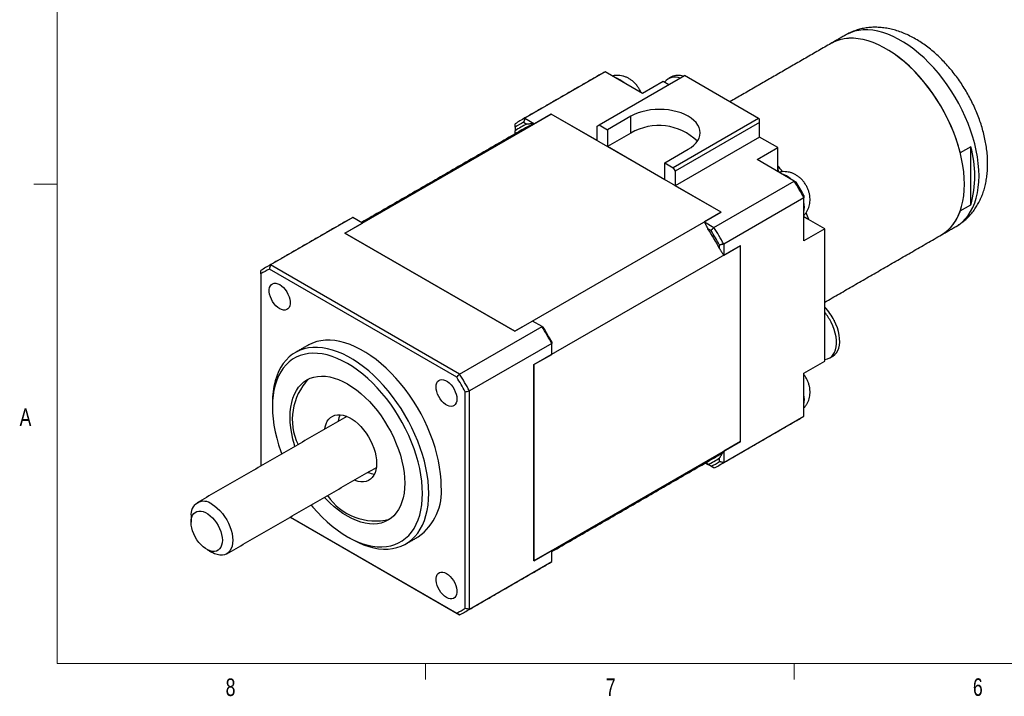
# Model space of a CAD drawing. Header units: millimetres. Extents: x 11 to 421, y 5 to 275.
# Tile 1 of 6: x 11 to 144, y 6 to 97. Entities that reach past the tile are written whole.
import ezdxf

# ---------------------------------------------------------------- set-up
doc = ezdxf.new("R2010")
doc.units = ezdxf.units.MM
doc.styles.add('SLDTEXTSTYLE0', font='TXT', dxfattribs={"width": 0.75})

msp = doc.modelspace()

# ---------------------------------------------------------------- linework, layer by layer
at = {"color": 7, "linetype": 'Continuous', "lineweight": 0}
for p, q in [((15.907, 270.309), (15.907, 9.959)), ((15.907, 75.046), (12.732, 75.046)), ((415.957, 9.959), (15.907, 9.959)), ((65.907, 9.959), (65.907, 7.805)), ((115.913, 9.959), (115.913, 7.805))]:
    msp.add_line(p, q, dxfattribs=at)
at = {"color": 7, "linetype": 'Continuous', "lineweight": 30}
for p, q in [((90.279, 90.281), (79.389, 83.995)), ((89.457, 83.081), (101.054, 89.776)), ((95.326, 87.367), (90.279, 90.281)), ((111.095, 83.979), (101.054, 89.776)), ((98.155, 89), (95.326, 87.367)), ((98.932, 88.551), (98.155, 89)), ((54.952, 68.385), (82.953, 84.55)), ((82.953, 84.55), (80.69, 83.244)), ((89.175, 80.958), (82.953, 84.55)), ((106.003, 71.244), (82.953, 84.55)), ((93.771, 84.265), (90.589, 82.428)), ((93.771, 81.979), (93.771, 84.265)), ((79.216, 83.441), (79.638, 83.198)), ((79.389, 83.995), (80.69, 83.244)), ((89.175, 82.918), (89.457, 83.081)), ((89.175, 80.958), (89.175, 82.918)), ((89.457, 83.081), (90.589, 82.428)), ((111.095, 83.979), (99.498, 77.285)), ((111.236, 83.408), (99.781, 76.795)), ((111.095, 83.979), (111.236, 83.898)), ((111.236, 83.408), (111.236, 83.898)), ((111.236, 81.448), (111.236, 83.408)), ((78.073, 82.781), (78.073, 82.294)), ((90.589, 82.428), (90.589, 80.142)), ((93.771, 81.979), (90.589, 80.142)), ((111.236, 81.448), (99.781, 74.835)), ((113.711, 80.019), (111.236, 81.448)), ((98.367, 75.652), (90.589, 80.142)), ((98.367, 77.938), (101.549, 79.775)), ((110.883, 78.387), (113.711, 80.019)), ((113.711, 76.754), (113.711, 80.019)), ((139.874, 80.126), (138.46, 79.31)), ((139.874, 72.233), (139.874, 80.126)), ((98.367, 75.652), (98.367, 77.938)), ((98.367, 77.938), (99.498, 77.285)), ((115.93, 75.473), (110.883, 78.387)), ((99.498, 77.285), (99.781, 76.795)), ((99.781, 76.795), (99.781, 74.835)), ((113.711, 77.243), (113.734, 76.741)), ((106.003, 71.244), (99.781, 74.835)), ((105.041, 69.186), (115.93, 75.473)), ((117.247, 73.193), (106.357, 66.906)), ((117.247, 67.364), (117.247, 73.193)), ((138.46, 71.417), (139.874, 72.233)), ((78.001, 55.079), (106.003, 71.244)), ((106.003, 71.244), (103.74, 69.937)), ((56.055, 70.524), (44.883, 64.074)), ((54.952, 68.385), (57.356, 69.773)), ((57.356, 69.773), (56.055, 70.524)), ((103.74, 69.937), (105.041, 69.186)), ((117.247, 70.656), (117.671, 70.384)), ((120.075, 68.997), (117.247, 70.629)), ((54.952, 68.385), (78.001, 55.079)), ((78.001, 55.079), (54.952, 68.385)), ((104.648, 68.76), (104.226, 69.003)), ((120.075, 68.997), (117.247, 67.364)), ((120.075, 51.033), (120.075, 68.997)), ((106.357, 66.906), (106.357, 65.404)), ((80.619, 50.545), (108.62, 66.71)), ((105.792, 66.292), (105.792, 66.78)), ((106.357, 65.404), (108.62, 66.71)), ((108.62, 40.093), (108.62, 66.71)), ((108.62, 40.093), (108.62, 66.71)), ((43.566, 62.861), (43.566, 36.794)), ((70.142, 48.839), (44.709, 63.521)), ((70.534, 49.266), (44.883, 64.074)), ((80.405, 56.467), (78.001, 55.079)), ((81.706, 55.716), (80.405, 56.467)), ((70.534, 49.266), (81.706, 55.716)), ((83.023, 53.436), (71.85, 46.986)), ((83.023, 51.933), (83.023, 53.436)), ((80.619, 50.545), (83.023, 51.933)), ((117.247, 49.4), (120.075, 51.033)), ((80.619, 50.545), (80.619, 23.929)), ((80.619, 23.929), (80.619, 50.545)), ((117.247, 43.571), (117.247, 49.4)), ((71.285, 17.491), (71.285, 46.859)), ((71.85, 17.365), (71.85, 46.986)), ((106.357, 37.285), (117.247, 43.571)), ((80.619, 23.929), (108.62, 40.093)), ((108.62, 40.093), (106.357, 38.787)), ((106.357, 38.787), (106.357, 37.285)), ((105.792, 37.411), (105.792, 37.899)), ((105.041, 36.525), (103.873, 37.199)), ((104.648, 36.751), (104.226, 36.995)), ((47.564, 29.865), (70.142, 16.831)), ((47.564, 29.865), (70.534, 16.604)), ((83.023, 25.316), (80.619, 23.929)), ((83.023, 23.814), (83.023, 25.316)), ((71.85, 17.365), (83.023, 23.814))]:
    msp.add_line(p, q, dxfattribs=at)
at = {"color": 7, "linetype": 'Continuous', "lineweight": 30, "flags": 128}
for points in [[(137.898, 69.312), (138.265, 69.546), (138.723, 69.907), (139.143, 70.323), (139.525, 70.793), (139.865, 71.314), (140.164, 71.884), (140.419, 72.501), (140.629, 73.161), (140.793, 73.863), (140.911, 74.602), (140.982, 75.375), (141.005, 76.18), (140.982, 77.011), (140.911, 77.867), (140.793, 78.742), (140.629, 79.633), (140.419, 80.536), (140.164, 81.447), (139.865, 82.362), (139.525, 83.276), (139.143, 84.186), (138.723, 85.088), (138.265, 85.977), (137.772, 86.85), (137.247, 87.703), (136.69, 88.531), (136.106, 89.332), (135.496, 90.101), (134.864, 90.835), (134.211, 91.532), (133.541, 92.187), (132.858, 92.798), (132.163, 93.362), (131.461, 93.876), (130.753, 94.339), (130.044, 94.749), (129.337, 95.102), (128.635, 95.399), (127.94, 95.637), (127.256, 95.815), (126.587, 95.933), (125.934, 95.99), (125.302, 95.986), (124.692, 95.921), (124.107, 95.795), (123.551, 95.609), (123.025, 95.364), (122.899, 95.293)], [(138.46, 79.31), (138.208, 80.225), (137.912, 81.144), (137.573, 82.063), (137.192, 82.978), (136.772, 83.885), (136.315, 84.78), (135.822, 85.658), (135.295, 86.516), (134.737, 87.35), (134.151, 88.156), (133.539, 88.93), (132.904, 89.669), (132.249, 90.37), (131.577, 91.03), (130.89, 91.644), (130.192, 92.212), (129.486, 92.73), (128.775, 93.195), (128.063, 93.607), (127.352, 93.962), (126.646, 94.259), (125.948, 94.497), (125.261, 94.675), (124.589, 94.792), (123.934, 94.848), (123.298, 94.842), (122.687, 94.774), (122.1, 94.645), (121.543, 94.455), (121.016, 94.205), (120.92, 94.15)], [(135.918, 68.169), (136.285, 68.403), (136.743, 68.764), (137.163, 69.18), (137.545, 69.65), (137.886, 70.171), (138.184, 70.741), (138.439, 71.358), (138.649, 72.018), (138.813, 72.72), (138.931, 73.459), (139.002, 74.232), (139.026, 75.037), (139.002, 75.868), (138.931, 76.724), (138.813, 77.599), (138.649, 78.49), (138.439, 79.393), (138.184, 80.304), (137.886, 81.219), (137.545, 82.133), (137.163, 83.043), (136.743, 83.945), (136.285, 84.834), (135.793, 85.707), (135.267, 86.56), (134.711, 87.388), (134.126, 88.189), (133.516, 88.958), (132.884, 89.692), (132.231, 90.389), (131.561, 91.044), (130.878, 91.655), (130.183, 92.219), (129.481, 92.733), (128.773, 93.196), (128.065, 93.606), (127.357, 93.959), (126.655, 94.256), (125.96, 94.494), (125.276, 94.672), (124.607, 94.79), (123.954, 94.847), (123.322, 94.843), (122.712, 94.778), (122.127, 94.652), (121.571, 94.466), (121.045, 94.221), (120.92, 94.15)], [(101.549, 79.775), (101.96, 80.04), (102.317, 80.331), (102.615, 80.642), (102.851, 80.971), (103.022, 81.313), (103.125, 81.664), (103.16, 82.02), (103.125, 82.375), (103.022, 82.726), (102.851, 83.069), (102.615, 83.398), (102.317, 83.709), (101.96, 84), (101.549, 84.265), (101.089, 84.502), (100.586, 84.708), (100.046, 84.881), (99.476, 85.017), (98.884, 85.115), (98.276, 85.175), (97.66, 85.195), (97.044, 85.175), (96.436, 85.115), (95.843, 85.017), (95.273, 84.881), (94.734, 84.708), (94.231, 84.502), (93.771, 84.265)], [(117.925, 70.238), (117.746, 70.704), (117.554, 71.175)], [(46.112, 61.405), (46.372, 61.227), (46.623, 61), (46.856, 60.731), (47.064, 60.429), (47.24, 60.105), (47.378, 59.769), (47.472, 59.434), (47.52, 59.11), (47.52, 58.808), (47.472, 58.54), (47.378, 58.313), (47.24, 58.136), (47.064, 58.015), (46.856, 57.954), (46.623, 57.954), (46.372, 58.017), (46.112, 58.139), (45.852, 58.317), (45.601, 58.544), (45.367, 58.813), (45.159, 59.115), (44.983, 59.439), (44.846, 59.775), (44.752, 60.11), (44.704, 60.434), (44.704, 60.736), (44.752, 61.004), (44.846, 61.231), (44.983, 61.408), (45.159, 61.529), (45.367, 61.59), (45.601, 61.59), (45.852, 61.527), (46.112, 61.405)], [(120.075, 51.257), (120.143, 51.264), (120.465, 51.336), (120.757, 51.468), (121.015, 51.66), (121.235, 51.908), (121.413, 52.208), (121.547, 52.555), (121.635, 52.946), (121.675, 53.372), (121.667, 53.829), (121.611, 54.31), (121.508, 54.806), (121.359, 55.31), (121.166, 55.815), (120.933, 56.313)], [(121.17, 51.706), (121.182, 51.713), (121.44, 51.905), (121.659, 52.153), (121.838, 52.453), (121.972, 52.8), (122.059, 53.191), (122.099, 53.617), (122.091, 54.074), (122.035, 54.554), (121.932, 55.051), (121.783, 55.555), (121.591, 56.06), (121.358, 56.558)], [(68.032, 34.053), (68.008, 34.885), (67.937, 35.74), (67.82, 36.615), (67.655, 37.506), (67.445, 38.409), (67.19, 39.32), (66.892, 40.235), (66.551, 41.15), (66.17, 42.06), (65.749, 42.961), (65.292, 43.851), (64.799, 44.724), (64.273, 45.576), (63.717, 46.405), (63.133, 47.205), (62.523, 47.974), (61.89, 48.709), (61.238, 49.405), (60.568, 50.06), (59.884, 50.671), (59.19, 51.235), (58.487, 51.75), (57.78, 52.213), (57.071, 52.622), (56.364, 52.976), (55.661, 53.272), (54.967, 53.51), (54.283, 53.688), (53.613, 53.806), (52.961, 53.864), (52.328, 53.86), (51.718, 53.795), (51.134, 53.669), (50.578, 53.483), (50.052, 53.237), (49.926, 53.167)], [(55.727, 26.949), (56.083, 26.75), (56.79, 26.397), (57.493, 26.1), (58.187, 25.862), (58.871, 25.684), (59.54, 25.566), (60.193, 25.509), (60.826, 25.513), (61.436, 25.578), (62.02, 25.704), (62.576, 25.89), (63.102, 26.135), (63.595, 26.439), (64.052, 26.8), (64.473, 27.216), (64.854, 27.686), (65.195, 28.207), (65.493, 28.778), (65.748, 29.394), (65.958, 30.055), (66.122, 30.756), (66.24, 31.495), (66.311, 32.269), (66.335, 33.073), (66.311, 33.905), (66.24, 34.76), (66.122, 35.636), (65.958, 36.527), (65.748, 37.43), (65.493, 38.341), (65.195, 39.255), (64.854, 40.17), (64.473, 41.08), (64.052, 41.982), (63.595, 42.871), (63.102, 43.744), (62.576, 44.596), (62.02, 45.425), (61.436, 46.225), (60.826, 46.995), (60.193, 47.729), (59.54, 48.425), (58.871, 49.08), (58.187, 49.691), (57.493, 50.255), (56.79, 50.77), (56.083, 51.233), (55.374, 51.642), (54.667, 51.996), (53.964, 52.292), (53.27, 52.53), (52.586, 52.709), (51.916, 52.827), (51.264, 52.884), (50.631, 52.88), (50.021, 52.815), (49.437, 52.689), (48.88, 52.503), (48.355, 52.257), (47.862, 51.953), (47.404, 51.592), (46.984, 51.176), (46.602, 50.706), (46.262, 50.185), (45.963, 49.615), (45.709, 48.998), (45.499, 48.338), (45.334, 47.636), (45.216, 46.897), (45.145, 46.124), (45.122, 45.319), (45.122, 45.319)], [(55.304, 50.71), (54.609, 51.083), (53.918, 51.4), (53.232, 51.66), (52.557, 51.859), (51.894, 51.999), (51.247, 52.078), (50.62, 52.096), (50.014, 52.052), (49.432, 51.947), (48.878, 51.782), (48.354, 51.557), (47.863, 51.273), (47.406, 50.932), (46.985, 50.534), (46.604, 50.083), (46.263, 49.58), (45.965, 49.027), (45.71, 48.428), (45.499, 47.784), (45.335, 47.099), (45.217, 46.376), (45.146, 45.618), (45.122, 44.83), (45.146, 44.013), (45.217, 43.174), (45.335, 42.314), (45.499, 41.439), (45.71, 40.553), (45.965, 39.658), (46.263, 38.761), (46.387, 38.422)], [(50.387, 31.494), (50.62, 31.216), (51.247, 30.509), (51.894, 29.841), (52.557, 29.215), (53.232, 28.635), (53.918, 28.103), (54.609, 27.622), (55.304, 27.193), (55.999, 26.819), (56.691, 26.502), (57.376, 26.243), (58.051, 26.043), (58.714, 25.904), (59.361, 25.825), (59.989, 25.807), (60.595, 25.851), (61.176, 25.956), (61.73, 26.121), (62.254, 26.346), (62.746, 26.63), (63.203, 26.971), (63.623, 27.368), (64.004, 27.82), (64.345, 28.323), (64.643, 28.875), (64.899, 29.475), (65.109, 30.119), (65.273, 30.804), (65.392, 31.527), (65.463, 32.285), (65.486, 33.073), (65.463, 33.889), (65.392, 34.729), (65.273, 35.588), (65.109, 36.464), (64.899, 37.35), (64.643, 38.244), (64.345, 39.142), (64.004, 40.038), (63.623, 40.93), (63.203, 41.812), (62.746, 42.681), (62.254, 43.533), (61.73, 44.363), (61.176, 45.168), (60.595, 45.944), (59.989, 46.687), (59.361, 47.394), (58.714, 48.062), (58.051, 48.688), (57.376, 49.268), (56.691, 49.8), (55.999, 50.281), (55.304, 50.71), (55.304, 50.71)], [(48.18, 39.458), (48.118, 39.663), (47.907, 40.446), (47.741, 41.221), (47.622, 41.981), (47.55, 42.723), (47.526, 43.442), (47.55, 44.133), (47.622, 44.791), (47.741, 45.414), (47.907, 45.997), (48.118, 46.537), (48.374, 47.03), (48.672, 47.473), (49.011, 47.864), (49.39, 48.199), (49.804, 48.478), (50.253, 48.698), (50.732, 48.857), (51.24, 48.956), (51.773, 48.993), (52.328, 48.968), (52.901, 48.881), (53.488, 48.733), (54.087, 48.525), (54.694, 48.258), (55.304, 47.933), (55.914, 47.553), (56.521, 47.12), (57.12, 46.637), (57.708, 46.106), (58.281, 45.531), (58.835, 44.916), (59.368, 44.264), (59.876, 43.579), (60.356, 42.865), (60.804, 42.128), (61.219, 41.37), (61.597, 40.598), (61.936, 39.816), (62.235, 39.028), (62.49, 38.24), (62.702, 37.456), (62.867, 36.682), (62.987, 35.922), (63.058, 35.18), (63.082, 34.461), (63.082, 34.461)], [(70.153, 45.893), (70.129, 45.607), (70.058, 45.358), (69.942, 45.156), (69.784, 45.006), (69.591, 44.914), (69.37, 44.884), (69.126, 44.915), (68.87, 45.008), (68.609, 45.159), (68.352, 45.362), (68.109, 45.611), (67.887, 45.898), (67.694, 46.213), (67.537, 46.544), (67.42, 46.881), (67.349, 47.212), (67.325, 47.526), (67.349, 47.812), (67.42, 48.061), (67.537, 48.263), (67.694, 48.413), (67.887, 48.505), (68.109, 48.535), (68.352, 48.504), (68.609, 48.411), (68.87, 48.26), (69.126, 48.057), (69.37, 47.807), (69.591, 47.521), (69.784, 47.206), (69.942, 46.875), (70.058, 46.538), (70.129, 46.207), (70.153, 45.893)], [(52.228, 41.795), (52.288, 42.124), (52.406, 42.511), (52.569, 42.853), (52.774, 43.145), (53.02, 43.384), (53.302, 43.567), (53.617, 43.69), (53.961, 43.753), (54.328, 43.754), (54.714, 43.693), (55.114, 43.571), (55.523, 43.391), (55.934, 43.153), (56.342, 42.863), (56.742, 42.522), (57.129, 42.137), (57.496, 41.712), (57.84, 41.252), (58.155, 40.765), (58.437, 40.257), (58.682, 39.735), (58.888, 39.205), (59.051, 38.675), (59.169, 38.152), (59.24, 37.643), (59.264, 37.155)], [(59.264, 37.155), (59.24, 36.695), (59.169, 36.269), (59.051, 35.882), (58.888, 35.54), (58.682, 35.248), (58.437, 35.008), (58.155, 34.826), (57.84, 34.703), (57.496, 34.64), (57.129, 34.639), (56.742, 34.7), (56.342, 34.821), (56.228, 34.866)], [(63.082, 34.461), (63.058, 33.77), (62.987, 33.111), (62.867, 32.488), (62.702, 31.905), (62.49, 31.366), (62.235, 30.873), (61.936, 30.43), (61.597, 30.039), (61.219, 29.704), (60.804, 29.425), (60.356, 29.205), (59.876, 29.046), (59.368, 28.947), (58.835, 28.91), (58.281, 28.935), (57.708, 29.021), (57.12, 29.169), (56.521, 29.378), (55.914, 29.645), (55.304, 29.969), (54.694, 30.349), (54.087, 30.782), (53.488, 31.266), (52.901, 31.797), (52.328, 32.372), (52.18, 32.529)], [(36.919, 31.604), (37.289, 31.363), (37.651, 31.07), (38.002, 30.731), (38.334, 30.35), (38.641, 29.935), (38.919, 29.493), (39.163, 29.031), (39.369, 28.557), (39.532, 28.079), (39.651, 27.606), (39.724, 27.146), (39.748, 26.705), (39.724, 26.293), (39.651, 25.916), (39.532, 25.58), (39.369, 25.291), (39.163, 25.054), (38.919, 24.874), (38.641, 24.753), (38.334, 24.693), (38.002, 24.696), (37.651, 24.761), (37.289, 24.887), (36.919, 25.072), (36.919, 25.072)], [(38.334, 26.705), (38.31, 26.354), (38.239, 26.038), (38.123, 25.764), (37.965, 25.538), (37.767, 25.366), (37.535, 25.251), (37.273, 25.196), (36.987, 25.202), (36.684, 25.269), (36.371, 25.396), (36.054, 25.579), (35.74, 25.814), (35.437, 26.097), (35.152, 26.421), (34.89, 26.778), (34.657, 27.161), (34.46, 27.562), (34.301, 27.97), (34.185, 28.378), (34.115, 28.776), (34.091, 29.155), (34.115, 29.506), (34.185, 29.822), (34.301, 30.096), (34.46, 30.322), (34.657, 30.494), (34.89, 30.609), (35.152, 30.664), (35.437, 30.658), (35.74, 30.591), (36.054, 30.464), (36.371, 30.281), (36.684, 30.046), (36.987, 29.763), (37.273, 29.439), (37.535, 29.082), (37.767, 28.698), (37.965, 28.298), (38.123, 27.889), (38.239, 27.482), (38.31, 27.084), (38.334, 26.705)], [(68.739, 22.213), (68.999, 22.035), (69.25, 21.808), (69.484, 21.539), (69.692, 21.237), (69.868, 20.913), (70.005, 20.577), (70.099, 20.242), (70.147, 19.918), (70.147, 19.616), (70.099, 19.348), (70.005, 19.121), (69.868, 18.944), (69.692, 18.823), (69.484, 18.762), (69.25, 18.762), (68.999, 18.825), (68.739, 18.947), (68.479, 19.125), (68.228, 19.352), (67.995, 19.621), (67.786, 19.923), (67.611, 20.247), (67.473, 20.583), (67.379, 20.918), (67.331, 21.242), (67.331, 21.544), (67.379, 21.812), (67.473, 22.039), (67.611, 22.216), (67.786, 22.337), (67.995, 22.398), (68.228, 22.398), (68.479, 22.335), (68.739, 22.213)]]:
    msp.add_lwpolyline(points, dxfattribs=at)
at = {"color": 7, "linetype": 'Continuous', "lineweight": 30}
for centre, radius, start, end in [((94.115, 82.117), 9.02, 115.16949, 119.99505), ((99.759, 87.817), 1.771, 66.34187, 142.78828), ((100.171, 87.844), 1.977, 68.54475, 116.59628), ((90.632, 86.421), 3.239, 47.92041, 72.08497), ((83.223, 75.837), 9.013, 115.1682, 124.84255), ((83.072, 75.445), 8.877, 115.74136, 124.26939), ((83.209, 75.207), 8.752, 114.07813, 125.93262), ((83.653, 75.085), 8.68, 109.95844, 119.97699), ((97.557, 75.507), 7.499, 45.73882, 120.33103), ((126.571, 76.18), 13.877, 343.47686, 16.52314), ((94.912, 61.991), 24.394, 37.1808, 39.5855), ((113.259, 73.358), 3.239, 47.92041, 72.08497), ((76.125, 50.971), 46.741, 28.38616, 31.61384), ((77.143, 51.559), 45.709, 28.67507, 31.32493), ((114.098, 71.936), 3.221, 347.84352, 12.15648), ((132.771, 73.25), 5.977, 301.77434, 342.13517), ((59.891, 62.36), 9.02, 115.16949, 119.99505), ((65.762, 44.988), 45.346, 28.02169, 31.97832), ((65.349, 44.75), 46.054, 28.57763, 31.42237), ((65.236, 44.685), 46.741, 28.38616, 31.61384), ((48.716, 55.917), 9.013, 115.1682, 124.84255), ((48.565, 55.525), 8.877, 115.74136, 124.26939), ((114.746, 53.211), 7.411, 26.85214, 44.01986), ((114.092, 52.817), 7.683, 27.07015, 38.85576), ((41.901, 31.214), 46.741, 28.38616, 31.61384), ((42.58, 31.606), 46.054, 28.57763, 31.42237), ((55.706, 43.13), 7.885, 136.13644, 205.76325), ((30.842, 24.83), 46.054, 28.57763, 31.42237), ((30.729, 24.765), 46.741, 28.38616, 31.61384), ((114.098, 45.807), 3.221, 347.84352, 12.15648), ((57.013, 42.502), 2.967, 155.03432, 173.14354), ((112.094, 50.974), 9.019, 299.9993, 304.84151), ((100.774, 45.428), 8.676, 300.01508, 310.05477), ((100.655, 44.986), 8.752, 294.07813, 305.93262), ((100.793, 44.748), 8.877, 295.74136, 304.26939), ((101.208, 44.682), 9.013, 295.1682, 304.84255), ((59.234, 38.658), 2.97, 246.85953, 264.95186), ((60.55, 33.301), 7.519, 305.574, 5.73819), ((59.123, 37.209), 7.884, 214.22844, 283.86111), ((35.815, 30.251), 1.747, 50.79671, 189.21404), ((77.87, 31.216), 9.019, 299.9993, 304.84151), ((66.286, 24.827), 8.877, 295.74136, 304.26939), ((66.701, 24.762), 9.013, 295.1682, 304.84255)]:
    msp.add_arc(centre, radius, start, end, dxfattribs=at)
for points, knots in [([(142.177, 77.812), (142.175, 77.974), (142.171, 78.424), (142.123, 79.171), (142.02, 80.056), (141.868, 80.946), (141.669, 81.84), (141.426, 82.732), (141.14, 83.62), (140.813, 84.501), (140.446, 85.371), (140.041, 86.229), (139.6, 87.071), (139.124, 87.895), (138.615, 88.698), (138.074, 89.478), (137.504, 90.23), (136.904, 90.954), (136.277, 91.646), (135.625, 92.303), (134.948, 92.923), (134.248, 93.503), (133.526, 94.039), (132.784, 94.528), (132.026, 94.967), (131.253, 95.351), (130.47, 95.677), (129.683, 95.941), (128.896, 96.142), (128.115, 96.276), (127.345, 96.345), (126.592, 96.349), (125.858, 96.29), (125.147, 96.168), (124.463, 95.989), (123.808, 95.75), (123.288, 95.516), (122.999, 95.344), (122.906, 95.288)], [0, 0, 0, 0, 0.0164162, 0.0457026, 0.07497, 0.1042131, 0.133392, 0.1624873, 0.1914943, 0.2204191, 0.2492744, 0.2780776, 0.3068488, 0.3356097, 0.3643831, 0.3931843, 0.422037, 0.4509641, 0.479988, 0.5091287, 0.5384029, 0.5678207, 0.597382, 0.6270713, 0.6568514, 0.6866338, 0.7163081, 0.745746, 0.7748133, 0.8033921, 0.8314012, 0.8588064, 0.8856188, 0.9118851, 0.9376765, 0.9630786, 0.9881843, 1, 1, 1, 1]), ([(95.147, 87.471), (95.104, 87.572), (95, 87.817), (94.779, 88.182), (94.492, 88.566), (94.166, 88.904), (93.815, 89.19), (93.452, 89.419), (93.073, 89.597), (92.681, 89.723), (92.282, 89.797), (91.882, 89.816), (91.533, 89.792), (91.326, 89.741), (91.247, 89.722)], [0, 0, 0, 0, 0.0668662, 0.1611481, 0.2577185, 0.357216, 0.4468644, 0.534664, 0.6203819, 0.704364, 0.7870941, 0.8689882, 0.9503551, 1, 1, 1, 1]), ([(137.904, 69.319), (138.075, 69.422), (138.44, 69.641), (138.959, 70.038), (139.464, 70.492), (139.93, 70.992), (140.355, 71.533), (140.74, 72.116), (141.082, 72.737), (141.381, 73.397), (141.635, 74.095), (141.842, 74.829), (142.003, 75.598), (142.113, 76.398), (142.169, 77.139), (142.175, 77.616), (142.177, 77.812)], [0, 0, 0, 0, 0.0610779, 0.1303588, 0.1996486, 0.2692267, 0.3393682, 0.4103384, 0.4823821, 0.5557092, 0.6304731, 0.7067477, 0.7845069, 0.8636164, 0.9438453, 1, 1, 1, 1]), ([(117.247, 70.814), (117.26, 70.826), (117.371, 70.93), (117.54, 71.161), (117.746, 71.499), (117.901, 71.862), (118.01, 72.24), (118.071, 72.633), (118.086, 73.037), (118.052, 73.452), (117.968, 73.875), (117.833, 74.299), (117.646, 74.716), (117.408, 75.12), (117.119, 75.503), (116.794, 75.842), (116.442, 76.127), (116.08, 76.356), (115.7, 76.535), (115.309, 76.661), (114.91, 76.735), (114.509, 76.753), (114.161, 76.73), (113.953, 76.679), (113.874, 76.66)], [0, 0, 0, 0, 0.0063488, 0.0521135, 0.0973176, 0.1422404, 0.1872072, 0.2326006, 0.2788507, 0.3263747, 0.3754428, 0.4260265, 0.4777898, 0.5305528, 0.5845966, 0.6402784, 0.6904484, 0.7395838, 0.7875541, 0.834553, 0.8808514, 0.9266818, 0.9722172, 1, 1, 1, 1]), ([(117.247, 44.684), (117.26, 44.697), (117.371, 44.801), (117.54, 45.032), (117.746, 45.37), (117.901, 45.732), (118.01, 46.111), (118.071, 46.503), (118.086, 46.908), (118.052, 47.323), (117.968, 47.745), (117.833, 48.169), (117.644, 48.586), (117.449, 48.931), (117.3, 49.121), (117.247, 49.189)], [0, 0, 0, 0, 0.0113396, 0.0930807, 0.1738204, 0.2540577, 0.3343736, 0.4154515, 0.4980593, 0.5829427, 0.670584, 0.7609324, 0.8533875, 0.9476284, 1, 1, 1, 1])]:
    msp.add_open_spline(points, degree=3, knots=knots, dxfattribs=at)
for points, degree in [([(122.899, 95.293), (120.92, 94.15)], 1), ([(120.92, 94.15), (107.198, 86.229)], 1), ([(89.606, 89.929), (78.716, 83.643)], 1), ([(99.286, 89.611), (98.862, 89.366)], 1), ([(78.073, 82.781), (78.073, 83.234)], 1), ([(79.389, 83.995), (79.216, 83.441)], 1), ([(80.69, 83.244), (79.638, 83.198)], 1), ([(79.316, 82.604), (57.223, 69.85)], 1), ([(78.073, 81.886), (78.073, 82.294)], 1), ([(115.93, 75.473), (116.19, 75.323)], 1), ([(117.247, 73.492), (117.247, 73.193)], 1), ([(55.382, 70.172), (44.209, 63.723)], 1), ([(104.226, 69.003), (103.74, 69.937)], 1), ([(104.648, 68.76), (105.041, 69.186)], 1), ([(120.075, 59.023), (135.918, 68.169)], 1), ([(135.918, 68.169), (137.898, 69.312)], 1), ([(106.357, 66.906), (105.792, 66.78)], 1), ([(105.792, 66.292), (106.357, 65.404)], 1), ([(43.566, 62.861), (43.566, 63.012), (43.566, 63.163), (43.566, 63.314)], 3), ([(44.883, 64.074), (44.825, 63.89), (44.767, 63.706), (44.709, 63.521)], 3), ([(121.325, 56.605), (121.369, 56.533)], 1), ([(81.88, 55.616), (81.822, 55.649), (81.764, 55.682), (81.706, 55.716)], 3), ([(83.023, 53.636), (83.023, 53.569), (83.023, 53.502), (83.023, 53.436)], 3), ([(49.926, 53.167), (48.229, 52.187)], 1), ([(120.746, 51.461), (121.17, 51.706)], 1), ([(70.142, 48.839), (70.273, 48.981), (70.403, 49.124), (70.534, 49.266)], 3), ([(71.285, 46.859), (71.473, 46.902), (71.662, 46.944), (71.85, 46.986)], 3), ([(45.122, 45.319), (45.122, 44.83)], 1), ([(55.229, 43.527), (34.92, 31.802)], 1), ([(105.714, 36.876), (116.603, 43.163)], 1), ([(106.357, 38.787), (105.792, 37.899)], 1), ([(83.023, 25.163), (105.114, 37.916)], 1), ([(105.792, 37.411), (106.357, 37.285)], 1), ([(38.919, 24.874), (59.228, 36.598)], 1), ([(103.873, 37.199), (104.226, 36.995)], 1), ([(105.041, 36.525), (104.648, 36.751)], 1), ([(34.091, 29.971), (34.091, 29.155)], 1), ([(55.302, 27.194), (55.727, 26.949)], 1), ([(63.228, 26.206), (64.925, 27.185)], 1), ([(36.212, 25.48), (36.919, 25.072)], 1), ([(71.207, 16.956), (82.379, 23.406)], 1), ([(71.285, 17.491), (71.473, 17.449), (71.662, 17.407), (71.85, 17.365)], 3), ([(70.142, 16.831), (70.273, 16.755), (70.403, 16.68), (70.534, 16.604)], 3)]:
    msp.add_open_spline(points, degree=degree, dxfattribs=at)

# ---------------------------------------------------------------- texts
at = {"color": 7, "linetype": 'Continuous', "lineweight": 0, "char_height": 2.381, "attachment_point": 1, "style": 'SLDTEXTSTYLE0'}
for s, insert in [('A', (10.821, 44.599)), ('8', (38.78, 7.949)), ('7', (90.359, 7.957)), ('6', (140.178, 7.967))]:
    msp.add_mtext(s, dxfattribs=dict(at, insert=insert))

doc.saveas('drawing.dxf')
